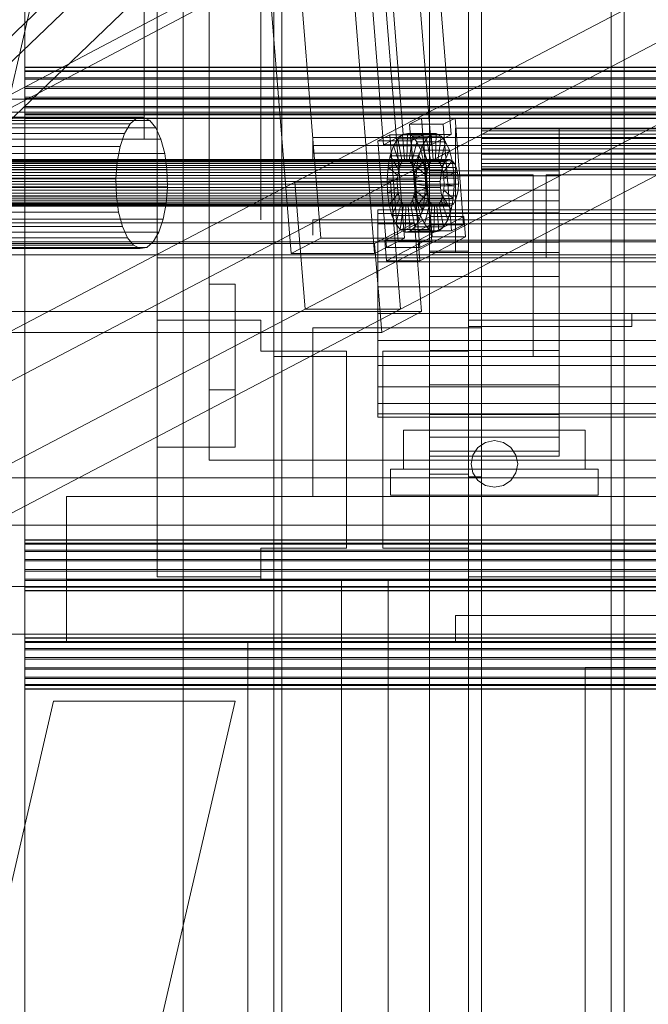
# Model space of a CAD drawing. Header units: millimetres. Extents: x -4738 to 65662, y -68080 to 6847.
# Tile 143 of 256: x -1498 to -1256, y -34900 to -34520. Entities that reach past the tile are written whole.
import ezdxf

# ---------------------------------------------------------------- set-up
doc = ezdxf.new("R2010")
doc.units = ezdxf.units.MM
for name, color, linetype, lineweight in [('COTAS_O', 1, 'Continuous', 0), ('frontal_briquetadora', 7, 'Continuous', 0), ('frontal_C03', 7, 'Continuous', 0), ('frontal_C10', 7, 'Continuous', 0), ('frontal_secador', 7, 'Continuous', 0)]:
    doc.layers.add(name, color=color, linetype=linetype, lineweight=lineweight)
doc.dimstyles.new('R19_100', dxfattribs={"dimtxt": 250, "dimasz": 150, "dimexe": 150, "dimexo": 80, "dimgap": 100, "dimtad": 1, "dimtih": 1, "dimtoh": 1, "dimdsep": 46, "dimcen": 0.09, "dimadec": 0, "dimazin": 0, "dimtfac": 1, "dimtdec": 4, "dimtofl": 0, "dimtmove": 0, "dimatfit": 3, "dimfxl": 1, "dimtolj": 1, "dimtzin": 0, "dimarcsym": 0})

# ---------------------------------------------------------------- blocks, each defined once
blk = doc.blocks.new('DIM_R31_53')
at = {"layer": 'COTAS_O'}
for p, q in [((-1480, -33670), (-780, -33670)), ((-780, -33670), (-825, -33820)), ((-780, -36000), (-780, -33670)), ((-780, -33670), (-735, -33820)), ((-780, -36000), (-825, -35850)), ((-780, -36000), (-735, -35850)), ((-1480, -36000), (-780, -36000))]:
    blk.add_line(p, q, dxfattribs=at)
blk.add_text('2330 O', height=250, rotation=90, dxfattribs=at).set_placement((-880, -34835))
blk = doc.blocks.new('DIM_R31_55')
at = {"layer": 'COTAS_O'}
for p, q in [((-1400, -33000), (-700, -33000)), ((-700, -33000), (-745, -33150)), ((-700, -36000), (-700, -33000)), ((-700, -33000), (-655, -33150)), ((-700, -36000), (-745, -35850)), ((-700, -36000), (-655, -35850)), ((-1400, -36000), (-700, -36000))]:
    blk.add_line(p, q, dxfattribs=at)
blk.add_text('3000 O', height=250, rotation=90, dxfattribs=at).set_placement((-800, -34500))

msp = doc.modelspace()

# ---------------------------------------------------------------- linework, layer by layer
at = {"layer": 'frontal_briquetadora'}
for p, q in [((-1445, -34685), (-1445, -34350)), ((-1425, -34350), (-1425, -34685)), ((-1445, -34685), (-1445, -34420.934)), ((-1425, -34622.143), (-1425, -34420.934)), ((-1445, -34436.107), (-1445, -34685)), ((-1425, -34436.107), (-1425, -34662.857)), ((-1425, -34622.143), (-1425, -34500)), ((-1450, -34509.249), (-1450, -34522.876)), ((-1425, -34510), (-1425, -34690)), ((-1405, -34509.249), (-1405, -34522.876)), ((-1405, -34512.364), (-1405, -34527.571)), ((-1450, -34522.876), (-1450, -34534.867)), ((-1405, -34522.876), (-1405, -34534.867)), ((-1405, -34527.571), (-1405, -34541.548)), ((-1450, -34534.867), (-1450, -34545.083)), ((-1405, -34534.867), (-1405, -34545.083)), ((-1405, -34541.548), (-1405, -34554.176)), ((-1450, -34545.083), (-1450, -34553.403)), ((-1405, -34545.083), (-1405, -34553.403)), ((-1450, -34553.403), (-1450, -34559.73)), ((-1405, -34553.403), (-1405, -34559.73)), ((-1405, -34554.176), (-1405, -34565.346)), ((-1450, -34559.73), (-1450, -34563.989)), ((-1405, -34559.73), (-1405, -34563.989)), ((-1450, -34563.989), (-1450, -34566.132)), ((-1405, -34563.989), (-1405, -34566.132)), ((-1405, -34565.346), (-1405, -34574.965)), ((-1385, -34565.657), (-875, -34565.657)), ((-1385, -34566.549), (-1385, -34565.657)), ((-1385, -34565.657), (-1385, -34566.061)), ((-1385, -34568.221), (-1385, -34565.657)), ((-1385, -34566.061), (-1385, -34566.482)), ((-1385, -34566.482), (-1385, -34566.915)), ((-1385, -34567.43), (-1385, -34566.549)), ((-1385, -34566.915), (-1385, -34567.359)), ((-1385, -34567.359), (-1385, -34567.811)), ((-1385, -34568.299), (-1385, -34567.43)), ((-1385, -34567.811), (-1385, -34568.269)), ((-1385, -34570.888), (-1385, -34568.221)), ((-1385, -34568.269), (-1385, -34568.729)), ((-1385, -34569.157), (-1385, -34568.299)), ((-875, -34568.729), (-1385, -34568.729)), ((-1385, -34568.729), (-1385, -34570.933)), ((-1385, -34570.002), (-1385, -34569.157)), ((-1385, -34570.835), (-1385, -34570.002)), ((-1385, -34571.656), (-1385, -34570.835)), ((-1385, -34573.12), (-1385, -34570.888)), ((-1385, -34570.933), (-1385, -34572.828)), ((-1385, -34573.375), (-1385, -34571.656)), ((-1385, -34571.656), (-875, -34571.656)), ((-1385, -34571.656), (-1385, -34573.653)), ((-1405, -34574.965), (-1405, -34582.949)), ((-1385, -34572.828), (-1385, -34574.151)), ((-1385, -34574.466), (-1385, -34573.12)), ((-1385, -34574.445), (-1385, -34573.375)), ((-1385, -34573.653), (-1385, -34574.657)), ((-1385, -34574.151), (-1385, -34574.716)), ((-1385, -34574.716), (-1385, -34574.445)), ((-1385, -34574.657), (-1385, -34574.466)), ((-1405, -34582.949), (-1405, -34589.231)), ((-930, -34580), (-1295, -34580)), ((-1295, -34580), (-1295, -34612)), ((-1405, -34589.231), (-1405, -34593.756)), ((-1405, -34593.756), (-1405, -34596.487)), ((-1405, -34596.487), (-1405, -34597.4)), ((-1385, -34597.328), (-1385, -34597.316)), ((-1385, -34597.316), (-875, -34597.316)), ((-1385, -34597.316), (-1385, -34597.357)), ((-1385, -34597.34), (-1385, -34597.328)), ((-1385, -34597.352), (-1385, -34597.34)), ((-1385, -34597.364), (-1385, -34597.352)), ((-1385, -34597.376), (-1385, -34597.364)), ((-1385, -34597.388), (-1385, -34597.376)), ((-1385, -34597.385), (-1385, -34597.398)), ((-1385, -34597.4), (-1385, -34597.388)), ((-875, -34597.4), (-1385, -34597.4)), ((-1385, -34597.4), (-1385, -34600.003)), ((-1385, -34600.003), (-1385, -34602.091)), ((-1385, -34602.091), (-1385, -34603.25)), ((-655, -34612), (-1445, -34612)), ((-1445, -34612), (-1445, -34735)), ((-1445, -34612), (-1445, -34636)), ((-930, -34612), (-1295, -34612)), ((-1425, -34622.143), (-1415, -34622.143)), ((-1415, -34685), (-1415, -34622.143)), ((-1415, -34662.857), (-1415, -34622.143)), ((-1445, -34636), (-1405, -34636)), ((-1445, -34636), (-1445, -34735)), ((-1405, -34636), (-1405, -34648)), ((-1325, -34636), (-770, -34636)), ((-1325, -34648), (-1325, -34636)), ((-1385, -34639), (-1320, -34639)), ((-1385, -34690), (-1385, -34639)), ((-1385, -34639), (-1385, -34704)), ((-1320, -34639), (-1320, -34690)), ((-1320, -34704), (-1320, -34639)), ((-1405, -34648), (-1372, -34648)), ((-1372, -34648), (-1372, -34724)), ((-1358, -34648), (-1325, -34648)), ((-1358, -34724), (-1358, -34648)), ((-1425, -34690), (-1425, -34662.857)), ((-1415, -34662.857), (-1425, -34662.857)), ((-1415, -34662.857), (-1415, -34685)), ((-1415, -34685), (-1445, -34685)), ((-1425, -34685), (-1445, -34685)), ((-1385, -34690), (-1425, -34690)), ((-620, -34690), (-1425, -34690)), ((-1320, -34690), (-1385, -34690)), ((-1385, -34690), (-1385, -34704)), ((-740, -34690), (-1320, -34690)), ((-1320, -34704), (-1320, -34690)), ((-570, -34704), (-1480, -34704)), ((-1480, -34704), (-1480, -34736)), ((-1385, -34704), (-1320, -34704)), ((-1405, -34735), (-1405, -34724)), ((-1405, -34724), (-1405, -34736)), ((-1372, -34724), (-1405, -34724)), ((-1325, -34724), (-1358, -34724)), ((-1325, -34736), (-1325, -34724)), ((-1325, -34724), (-1325, -34735)), ((-1445, -34735), (-1405, -34735)), ((-1405, -34735), (-1405, -34736)), ((-1325, -34736), (-1325, -34735)), ((-1325, -34735), (-770, -34735)), ((-1480, -34736), (-570, -34736)), ((-1480, -34760), (-1480, -34736)), ((-1480, -34736), (-460, -34736)), ((-1405, -34736), (-1325, -34736)), ((-1356, -34736), (-1374, -34736)), ((-1374, -34736), (-1374, -34940)), ((-1356, -34736), (-1356, -34940)), ((-1330, -34760), (-1330, -34750)), ((-1330, -34750), (-460, -34750)), ((-1480, -34760), (-500, -34760)), ((-1410, -34760), (-1400, -34760)), ((-1410, -34940), (-1410, -34760)), ((-1400, -34940), (-1400, -34760)), ((-1330, -34760), (-500, -34760))]:
    msp.add_line(p, q, dxfattribs=at)
at = {"layer": 'frontal_C03'}
for p, q in [((-1496, -32259.264), (-1496, -34954.179)), ((-1435, -32259.264), (-1435, -34954.179)), ((-1435, -34958.077), (-1435, -32263.162)), ((-1435, -32742.595), (-1435, -35437.51)), ((-1496, -35441.408), (-1496, -32746.492)), ((-1435, -35441.408), (-1435, -32746.492)), ((-1833.922, -35988), (-1415, -34173.45)), ((-1496, -34539.876), (-1496, -34538.493)), ((-1496, -34538.493), (-1496, -34538.61)), ((1496, -34538.493), (-1496, -34538.493)), ((-1496, -34538.61), (-1496, -34540.211)), ((1496, -34538.61), (-1496, -34538.61)), ((-1496, -34542.551), (-1496, -34539.876)), ((1496, -34539.876), (-1496, -34539.876)), ((-1496, -34540.211), (-1496, -34543.052)), ((1496, -34540.211), (-1496, -34540.211)), ((-1496, -34546.109), (-1496, -34542.551)), ((1496, -34542.551), (-1496, -34542.551)), ((-1496, -34543.052), (-1496, -34546.701)), ((1496, -34543.052), (-1496, -34543.052)), ((-1496, -34550.009), (-1496, -34546.109)), ((-1496, -34546.109), (1496, -34546.109)), ((-1496, -34546.701), (-1496, -34550.601)), ((1496, -34546.701), (-1496, -34546.701)), ((-1496, -34553.657), (-1496, -34550.009)), ((1496, -34550.009), (-1496, -34550.009)), ((-1496, -34550.601), (-1496, -34554.159)), ((1496, -34550.601), (-1496, -34550.601)), ((-1496, -34556.498), (-1496, -34553.657)), ((1496, -34553.657), (-1496, -34553.657)), ((-1496, -34554.159), (-1496, -34556.833)), ((1496, -34554.159), (-1496, -34554.159)), ((-1496, -34558.099), (-1496, -34556.498)), ((1496, -34556.498), (-1496, -34556.498)), ((-1496, -34556.833), (-1496, -34558.217)), ((1496, -34556.833), (-1496, -34556.833)), ((-1496, -34558.217), (-1496, -34558.099)), ((1496, -34558.099), (-1496, -34558.099)), ((1496, -34558.217), (-1496, -34558.217)), ((-1575.677, -34696.815), (1575.677, -34696.815)), ((-1699.4, -34715.169), (1699.4, -34715.169)), ((-1496, -34722.1), (-1496, -34720.716)), ((-1496, -34720.716), (-1496, -34720.834)), ((1496, -34720.716), (-1496, -34720.716)), ((-1496, -34720.834), (-1496, -34722.435)), ((1496, -34720.834), (-1496, -34720.834)), ((-1496, -34724.774), (-1496, -34722.1)), ((1496, -34722.1), (-1496, -34722.1)), ((-1496, -34722.435), (-1496, -34725.276)), ((1496, -34722.435), (-1496, -34722.435)), ((-1496, -34728.332), (-1496, -34724.774)), ((1496, -34724.774), (-1496, -34724.774)), ((-1496, -34725.276), (-1496, -34728.924)), ((1496, -34725.276), (-1496, -34725.276)), ((-1496, -34732.233), (-1496, -34728.332)), ((-1496, -34728.332), (1496, -34728.332)), ((-1496, -34728.924), (-1496, -34732.824)), ((1496, -34728.924), (-1496, -34728.924)), ((-1496, -34735.881), (-1496, -34732.233)), ((1496, -34732.233), (-1496, -34732.233)), ((-1496, -34732.824), (-1496, -34736.382)), ((1496, -34732.824), (-1496, -34732.824)), ((-1575.677, -34738.815), (1575.677, -34738.815)), ((-1496, -34738.722), (-1496, -34735.881)), ((1496, -34735.881), (-1496, -34735.881)), ((-1496, -34736.382), (-1496, -34739.057)), ((1496, -34736.382), (-1496, -34736.382)), ((-1496, -34740.323), (-1496, -34738.722)), ((1496, -34738.722), (-1496, -34738.722)), ((-1496, -34739.057), (-1496, -34740.44)), ((1496, -34739.057), (-1496, -34739.057)), ((-1496, -34740.44), (-1496, -34740.323)), ((1496, -34740.323), (-1496, -34740.323)), ((1496, -34740.44), (-1496, -34740.44)), ((-1699.4, -34757.169), (1699.4, -34757.169)), ((-1496, -34759.961), (-1496, -34758.577)), ((-1496, -34758.577), (-1496, -34758.695)), ((1496, -34758.577), (-1496, -34758.577)), ((-1496, -34758.695), (-1496, -34760.296)), ((1496, -34758.695), (-1496, -34758.695)), ((-1496, -34762.636), (-1496, -34759.961)), ((1496, -34759.961), (-1496, -34759.961)), ((-1496, -34760.296), (-1496, -34763.137)), ((1496, -34760.296), (-1496, -34760.296)), ((-1496, -34766.194), (-1496, -34762.636)), ((1496, -34762.636), (-1496, -34762.636)), ((-1496, -34763.137), (-1496, -34766.785)), ((1496, -34763.137), (-1496, -34763.137)), ((-1496, -34770.094), (-1496, -34766.194)), ((-1496, -34766.194), (1496, -34766.194)), ((-1496, -34766.785), (-1496, -34770.685)), ((1496, -34766.785), (-1496, -34766.785)), ((-1496, -34773.742), (-1496, -34770.094)), ((1496, -34770.094), (-1496, -34770.094)), ((-1496, -34770.685), (-1496, -34774.244)), ((1496, -34770.685), (-1496, -34770.685)), ((-1496, -34776.583), (-1496, -34773.742)), ((1496, -34773.742), (-1496, -34773.742)), ((-1496, -34774.244), (-1496, -34776.918)), ((1496, -34774.244), (-1496, -34774.244)), ((-1496, -34778.184), (-1496, -34776.583)), ((1496, -34776.583), (-1496, -34776.583)), ((-1496, -34776.918), (-1496, -34778.302)), ((1496, -34776.918), (-1496, -34776.918)), ((-1496, -34778.302), (-1496, -34778.184)), ((1496, -34778.184), (-1496, -34778.184)), ((1496, -34778.302), (-1496, -34778.302)), ((-1763.208, -35988), (-1485, -34782.95)), ((-1693.208, -35988), (-1415, -34782.95)), ((-1485, -34782.95), (-1415, -34782.95))]:
    msp.add_line(p, q, dxfattribs=at)
at = {"layer": 'frontal_C10'}
for p, q in [((19.331, -33746.29), (-3989.39, -35862.156)), ((-3988.995, -35867.053), (19.726, -33751.187)), ((-932.526, -34342.312), (-1391.905, -34582.885)), ((-1355.085, -34582.885), (-895.706, -34342.312)), ((-1387.988, -34631.87), (-928.609, -34391.297)), ((-1351.168, -34631.87), (-891.789, -34391.297)), ((-1821.468, -34833.906), (-1376.973, -34407.19)), ((-1396.787, -34418.227), (-1381.903, -34604.37)), ((-1349.686, -34604.37), (-1364.57, -34418.227)), ((-1361.76, -34418.867), (-1350.121, -34564.429)), ((-1331.711, -34564.429), (-1343.35, -34418.867)), ((-1357.777, -34568.439), (-1369.416, -34422.876)), ((-1351.006, -34422.876), (-1339.367, -34568.439)), ((-1393.388, -34610.384), (-1408.271, -34424.242)), ((-1361.17, -34610.384), (-1376.054, -34424.242)), ((-1840.364, -34861.994), (-1395.868, -34435.279)), ((-1817.351, -34861.994), (-1372.856, -34435.279)), ((-1981.52, -34550.837), (-1189.893, -34550.837)), ((-1166.448, -34550.837), (-1958.075, -34550.837)), ((-1981.52, -34555.837), (-1189.893, -34555.837)), ((-1970.775, -34555.837), (-1179.147, -34555.837)), ((-1177.193, -34555.837), (-1968.821, -34555.837)), ((-1958.075, -34555.837), (-1166.448, -34555.837)), ((-1455.411, -34560.37), (-2028.236, -34560.37)), ((-1452.962, -34558.204), (-2025.787, -34558.204)), ((-1450.377, -34557.734), (-2023.203, -34557.734)), ((-1447.834, -34558.992), (-2020.659, -34558.992)), ((-1457.557, -34564.084), (-1455.411, -34560.37)), ((-1455.411, -34560.37), (-1452.962, -34558.204)), ((-1452.962, -34558.204), (-1450.377, -34557.734)), ((-1450.377, -34557.734), (-1447.834, -34558.992)), ((-1447.834, -34558.992), (-1445.504, -34561.892)), ((-1343.079, -34558.105), (-1347.672, -34560.51)), ((-1347.672, -34560.51), (-1334.785, -34560.51)), ((-1344.382, -34601.658), (-1347.672, -34560.51)), ((-1330.192, -34558.105), (-1343.079, -34558.105)), ((-1343.079, -34558.105), (-1339.789, -34599.252)), ((-1334.785, -34560.51), (-1330.192, -34558.105)), ((-1334.785, -34560.51), (-1331.495, -34601.658)), ((-1326.902, -34599.252), (-1330.192, -34558.105)), ((-1457.557, -34564.084), (-2030.383, -34564.084)), ((-1445.504, -34561.892), (-2018.329, -34561.892)), ((-1459.255, -34569.093), (-1457.557, -34564.084)), ((-1445.504, -34561.892), (-1443.546, -34566.237)), ((-1348.49, -34564.123), (-1350.423, -34564.474)), ((-1348.49, -34564.123), (-1348.724, -34574.105)), ((-1346.587, -34565.064), (-1348.49, -34564.123)), ((-1337.444, -34564.123), (-1348.49, -34564.123)), ((-1339.377, -34564.474), (-1337.444, -34564.123)), ((-1337.678, -34574.105), (-1337.444, -34564.123)), ((-1337.444, -34564.123), (-1335.541, -34565.064)), ((-1443.546, -34566.237), (-2016.372, -34566.237)), ((-1443.546, -34566.237), (-1442.095, -34571.73)), ((-1355.329, -34564.52), (-1359.923, -34566.926)), ((-1359.923, -34566.926), (-1347.036, -34566.926)), ((-1356.632, -34608.073), (-1359.923, -34566.926)), ((-1357.777, -34568.439), (-1350.121, -34564.429)), ((-1342.442, -34564.52), (-1355.329, -34564.52)), ((-1355.329, -34564.52), (-1352.039, -34605.667)), ((-1352.255, -34566.095), (-1353.861, -34568.873)), ((-1350.423, -34564.474), (-1352.255, -34566.095)), ((-1352.255, -34566.095), (-1350.508, -34575.039)), ((-1341.209, -34566.095), (-1352.255, -34566.095)), ((-1350.423, -34564.474), (-1349.64, -34574.271)), ((-1339.377, -34564.474), (-1350.423, -34564.474)), ((-1350.121, -34564.429), (-1331.711, -34564.429)), ((-1346.587, -34565.064), (-1347.823, -34574.551)), ((-1347.036, -34566.926), (-1342.442, -34564.52)), ((-1347.036, -34566.926), (-1343.745, -34608.073)), ((-1344.844, -34567.233), (-1346.997, -34575.578)), ((-1344.844, -34567.233), (-1346.587, -34565.064)), ((-1335.541, -34565.064), (-1346.587, -34565.064)), ((-1343.38, -34570.483), (-1344.844, -34567.233)), ((-1333.798, -34567.233), (-1344.844, -34567.233)), ((-1342.815, -34568.873), (-1341.209, -34566.095)), ((-1339.152, -34605.667), (-1342.442, -34564.52)), ((-1341.209, -34566.095), (-1339.377, -34564.474)), ((-1339.462, -34575.039), (-1341.209, -34566.095)), ((-1338.594, -34574.271), (-1339.377, -34564.474)), ((-1331.711, -34564.429), (-1339.367, -34568.439)), ((-1336.777, -34574.551), (-1335.541, -34565.064)), ((-1335.951, -34575.578), (-1333.798, -34567.233)), ((-1335.541, -34565.064), (-1333.798, -34567.233)), ((-1333.798, -34567.233), (-1332.334, -34570.483)), ((-1459.255, -34569.093), (-2032.08, -34569.093)), ((-1442.095, -34571.73), (-2014.92, -34571.73)), ((-1460.388, -34575.056), (-1459.255, -34569.093)), ((-1442.095, -34571.73), (-1441.249, -34577.997)), ((-1339.367, -34568.439), (-1357.777, -34568.439)), ((-1353.861, -34568.873), (-1355.131, -34572.62)), ((-1353.861, -34568.873), (-1351.268, -34576.355)), ((-1342.815, -34568.873), (-1353.861, -34568.873)), ((-1343.38, -34570.483), (-1346.304, -34577.117)), ((-1344.085, -34572.62), (-1342.815, -34568.873)), ((-1342.295, -34574.592), (-1343.38, -34570.483)), ((-1332.334, -34570.483), (-1343.38, -34570.483)), ((-1340.222, -34576.355), (-1342.815, -34568.873)), ((-1335.258, -34577.117), (-1332.334, -34570.483)), ((-1332.334, -34570.483), (-1331.249, -34574.592)), ((-1333.939, -34575.039), (-2143.976, -34575.039)), ((-1333.071, -34574.271), (-2143.109, -34574.271)), ((-1332.155, -34574.105), (-2142.193, -34574.105)), ((-1331.254, -34574.551), (-2141.292, -34574.551)), ((-1330.428, -34575.578), (-2140.466, -34575.578)), ((-1460.388, -34575.056), (-2033.213, -34575.056)), ((-1460.879, -34581.567), (-1460.388, -34575.056)), ((-1355.131, -34572.62), (-1355.978, -34577.08)), ((-1355.131, -34572.62), (-1351.87, -34578.13)), ((-1344.085, -34572.62), (-1355.131, -34572.62)), ((-1351.268, -34576.355), (-1350.508, -34575.039)), ((-1350.508, -34575.039), (-1349.64, -34574.271)), ((-1350.508, -34575.039), (-1339.462, -34575.039)), ((-1349.64, -34574.271), (-1348.724, -34574.105)), ((-1349.64, -34574.271), (-1338.594, -34574.271)), ((-1348.724, -34574.105), (-1347.823, -34574.551)), ((-1348.724, -34574.105), (-1337.678, -34574.105)), ((-1347.823, -34574.551), (-1346.997, -34575.578)), ((-1347.823, -34574.551), (-1336.777, -34574.551)), ((-1346.997, -34575.578), (-1346.304, -34577.117)), ((-1346.997, -34575.578), (-1335.951, -34575.578)), ((-1342.295, -34574.592), (-1345.79, -34579.064)), ((-1344.932, -34577.08), (-1344.085, -34572.62)), ((-1340.824, -34578.13), (-1344.085, -34572.62)), ((-1341.662, -34579.28), (-1342.295, -34574.592)), ((-1331.249, -34574.592), (-1342.295, -34574.592)), ((-1339.462, -34575.039), (-1340.222, -34576.355)), ((-1338.594, -34574.271), (-1339.462, -34575.039)), ((-1337.678, -34574.105), (-1338.594, -34574.271)), ((-1336.777, -34574.551), (-1337.678, -34574.105)), ((-1335.951, -34575.578), (-1336.777, -34574.551)), ((-1335.258, -34577.117), (-1335.951, -34575.578)), ((-1334.744, -34579.064), (-1331.249, -34574.592)), ((-1334.699, -34576.355), (-1333.939, -34575.039)), ((-1333.939, -34575.039), (-1333.071, -34574.271)), ((-1333.071, -34574.271), (-1332.155, -34574.105)), ((-1332.155, -34574.105), (-1331.254, -34574.551)), ((-1331.254, -34574.551), (-1330.428, -34575.578)), ((-1331.249, -34574.592), (-1330.616, -34579.28)), ((-1330.428, -34575.578), (-1329.735, -34577.117)), ((-1335.301, -34578.13), (-2145.338, -34578.13)), ((-1334.699, -34576.355), (-2144.737, -34576.355)), ((-1329.735, -34577.117), (-2139.772, -34577.117)), ((-1329.221, -34579.064), (-2139.258, -34579.064)), ((-2014.074, -34577.997), (-1441.249, -34577.997)), ((-1441.249, -34577.997), (-1441.065, -34584.611)), ((-1355.978, -34577.08), (-1356.346, -34581.95)), ((-1355.978, -34577.08), (-1352.271, -34580.243)), ((-1344.932, -34577.08), (-1355.978, -34577.08)), ((-1352.271, -34580.243), (-1351.87, -34578.13)), ((-1351.87, -34578.13), (-1351.268, -34576.355)), ((-1351.87, -34578.13), (-1340.824, -34578.13)), ((-1351.268, -34576.355), (-1340.222, -34576.355)), ((-1346.304, -34577.117), (-1345.79, -34579.064)), ((-1346.304, -34577.117), (-1335.258, -34577.117)), ((-1345.79, -34579.064), (-1345.49, -34581.284)), ((-1345.79, -34579.064), (-1334.744, -34579.064)), ((-1345.49, -34581.284), (-1341.662, -34579.28)), ((-1345.3, -34581.95), (-1344.932, -34577.08)), ((-1341.225, -34580.243), (-1344.932, -34577.08)), ((-1341.662, -34579.28), (-1330.616, -34579.28)), ((-1341.524, -34584.227), (-1341.662, -34579.28)), ((-1340.824, -34578.13), (-1341.225, -34580.243)), ((-1340.222, -34576.355), (-1340.824, -34578.13)), ((-1335.702, -34580.243), (-1335.301, -34578.13)), ((-1335.301, -34578.13), (-1334.699, -34576.355)), ((-1334.744, -34579.064), (-1335.258, -34577.117)), ((-1334.444, -34581.284), (-1334.744, -34579.064)), ((-1330.616, -34579.28), (-1334.444, -34581.284)), ((-1330.616, -34579.28), (-1330.478, -34584.227)), ((-1329.735, -34577.117), (-1329.221, -34579.064)), ((-1329.221, -34579.064), (-1328.921, -34581.284)), ((-1335.876, -34582.549), (-2145.914, -34582.549)), ((-1335.702, -34580.243), (-2145.74, -34580.243)), ((-2138.958, -34581.284), (-1328.921, -34581.284)), ((-1460.879, -34581.567), (-2033.705, -34581.567)), ((-1391.905, -34582.885), (-1851.284, -34823.458)), ((-1814.465, -34823.458), (-1355.085, -34582.885)), ((-1460.696, -34588.181), (-1460.879, -34581.567)), ((-1391.905, -34582.885), (-1355.085, -34582.885)), ((-1387.988, -34631.87), (-1391.905, -34582.885)), ((-1356.346, -34581.95), (-1352.445, -34582.549)), ((-1345.3, -34581.95), (-1356.346, -34581.95)), ((-1356.346, -34581.95), (-1356.209, -34586.898)), ((-1355.085, -34582.885), (-1351.168, -34631.87)), ((-1352.445, -34582.549), (-1352.271, -34580.243)), ((-1352.445, -34582.549), (-1341.399, -34582.549)), ((-1352.38, -34584.893), (-1352.445, -34582.549)), ((-1352.271, -34580.243), (-1341.225, -34580.243)), ((-1334.444, -34581.284), (-1345.49, -34581.284)), ((-1345.49, -34581.284), (-1345.425, -34583.628)), ((-1341.399, -34582.549), (-1345.3, -34581.95)), ((-1345.163, -34586.898), (-1345.3, -34581.95)), ((-1341.225, -34580.243), (-1341.399, -34582.549)), ((-1341.399, -34582.549), (-1341.334, -34584.893)), ((-1335.876, -34582.549), (-1335.702, -34580.243)), ((-1335.811, -34584.893), (-1335.876, -34582.549)), ((-1334.379, -34583.628), (-1334.444, -34581.284)), ((-1328.921, -34581.284), (-1328.856, -34583.628)), ((-1335.811, -34584.893), (-2145.849, -34584.893)), ((-1335.512, -34587.114), (-2145.549, -34587.114)), ((-1329.03, -34585.935), (-2139.067, -34585.935)), ((-1328.856, -34583.628), (-2138.893, -34583.628)), ((-1441.065, -34584.611), (-2013.89, -34584.611)), ((-1441.065, -34584.611), (-1441.556, -34591.121)), ((-1356.209, -34586.898), (-1352.38, -34584.893)), ((-1345.163, -34586.898), (-1356.209, -34586.898)), ((-1356.209, -34586.898), (-1355.575, -34591.586)), ((-1355.575, -34591.586), (-1352.08, -34587.114)), ((-1352.38, -34584.893), (-1341.334, -34584.893)), ((-1352.08, -34587.114), (-1352.38, -34584.893)), ((-1352.08, -34587.114), (-1341.035, -34587.114)), ((-1351.566, -34589.06), (-1352.08, -34587.114)), ((-1345.599, -34585.935), (-1346, -34588.048)), ((-1345.425, -34583.628), (-1345.599, -34585.935)), ((-1341.892, -34589.097), (-1345.599, -34585.935)), ((-1345.599, -34585.935), (-1334.553, -34585.935)), ((-1341.524, -34584.227), (-1345.425, -34583.628)), ((-1345.425, -34583.628), (-1334.379, -34583.628)), ((-1341.334, -34584.893), (-1345.163, -34586.898)), ((-1344.53, -34591.586), (-1345.163, -34586.898)), ((-1341.035, -34587.114), (-1344.53, -34591.586)), ((-1341.892, -34589.097), (-1341.524, -34584.227)), ((-1330.478, -34584.227), (-1341.524, -34584.227)), ((-1341.334, -34584.893), (-1341.035, -34587.114)), ((-1341.035, -34587.114), (-1340.52, -34589.06)), ((-1335.512, -34587.114), (-1335.811, -34584.893)), ((-1334.997, -34589.06), (-1335.512, -34587.114)), ((-1334.954, -34588.048), (-1334.553, -34585.935)), ((-1334.553, -34585.935), (-1334.379, -34583.628)), ((-1334.553, -34585.935), (-1330.846, -34589.097)), ((-1334.379, -34583.628), (-1330.478, -34584.227)), ((-1330.478, -34584.227), (-1330.846, -34589.097)), ((-1329.03, -34585.935), (-1329.431, -34588.048)), ((-1328.856, -34583.628), (-1329.03, -34585.935)), ((-1334.997, -34589.06), (-2145.035, -34589.06)), ((-1334.304, -34590.599), (-2144.341, -34590.599)), ((-1330.033, -34589.823), (-2140.07, -34589.823)), ((-1329.431, -34588.048), (-2139.469, -34588.048)), ((-1460.696, -34588.181), (-2033.521, -34588.181)), ((-1459.849, -34594.448), (-1460.696, -34588.181)), ((-1354.49, -34595.695), (-1351.566, -34589.06)), ((-1353.026, -34598.944), (-1350.873, -34590.599)), ((-1351.566, -34589.06), (-1340.52, -34589.06)), ((-1350.873, -34590.599), (-1351.566, -34589.06)), ((-1350.873, -34590.599), (-1339.827, -34590.599)), ((-1350.047, -34591.627), (-1350.873, -34590.599)), ((-1346.602, -34589.823), (-1347.362, -34591.139)), ((-1346, -34588.048), (-1346.602, -34589.823)), ((-1344.009, -34597.305), (-1346.602, -34589.823)), ((-1346.602, -34589.823), (-1335.556, -34589.823)), ((-1342.739, -34593.558), (-1346, -34588.048)), ((-1346, -34588.048), (-1334.954, -34588.048)), ((-1340.52, -34589.06), (-1343.444, -34595.695)), ((-1342.739, -34593.558), (-1341.892, -34589.097)), ((-1339.827, -34590.599), (-1341.98, -34598.944)), ((-1330.846, -34589.097), (-1341.892, -34589.097)), ((-1340.52, -34589.06), (-1339.827, -34590.599)), ((-1339.827, -34590.599), (-1339.001, -34591.627)), ((-1336.316, -34591.139), (-1335.556, -34589.823)), ((-1335.556, -34589.823), (-1334.954, -34588.048)), ((-1335.556, -34589.823), (-1332.963, -34597.305)), ((-1334.304, -34590.599), (-1334.997, -34589.06)), ((-1334.954, -34588.048), (-1331.693, -34593.558)), ((-1333.478, -34591.627), (-1334.304, -34590.599)), ((-1330.846, -34589.097), (-1331.693, -34593.558)), ((-1330.033, -34589.823), (-1330.793, -34591.139)), ((-1329.431, -34588.048), (-1330.033, -34589.823)), ((-1333.478, -34591.627), (-2143.516, -34591.627)), ((-1332.577, -34592.073), (-2142.614, -34592.073)), ((-1331.661, -34591.906), (-2141.699, -34591.906)), ((-1330.793, -34591.139), (-2140.831, -34591.139)), ((-1459.849, -34594.448), (-2032.675, -34594.448)), ((-1441.556, -34591.121), (-2014.382, -34591.121)), ((-1458.398, -34599.941), (-1459.849, -34594.448)), ((-1441.556, -34591.121), (-1442.69, -34597.084)), ((-1344.53, -34591.586), (-1355.575, -34591.586)), ((-1355.575, -34591.586), (-1354.49, -34595.695)), ((-1351.283, -34601.114), (-1350.047, -34591.627)), ((-1350.047, -34591.627), (-1339.001, -34591.627)), ((-1349.146, -34592.073), (-1350.047, -34591.627)), ((-1349.38, -34602.055), (-1349.146, -34592.073)), ((-1348.23, -34591.906), (-1349.146, -34592.073)), ((-1349.146, -34592.073), (-1338.1, -34592.073)), ((-1347.362, -34591.139), (-1348.23, -34591.906)), ((-1347.447, -34601.703), (-1348.23, -34591.906)), ((-1348.23, -34591.906), (-1337.184, -34591.906)), ((-1345.615, -34600.083), (-1347.362, -34591.139)), ((-1347.362, -34591.139), (-1336.316, -34591.139)), ((-1343.444, -34595.695), (-1344.53, -34591.586)), ((-1344.009, -34597.305), (-1342.739, -34593.558)), ((-1331.693, -34593.558), (-1342.739, -34593.558)), ((-1339.001, -34591.627), (-1340.237, -34601.114)), ((-1339.001, -34591.627), (-1338.1, -34592.073)), ((-1338.1, -34592.073), (-1338.334, -34602.055)), ((-1338.1, -34592.073), (-1337.184, -34591.906)), ((-1337.184, -34591.906), (-1336.316, -34591.139)), ((-1337.184, -34591.906), (-1336.401, -34601.703)), ((-1336.316, -34591.139), (-1334.569, -34600.083)), ((-1332.577, -34592.073), (-1333.478, -34591.627)), ((-1331.693, -34593.558), (-1332.963, -34597.305)), ((-1331.661, -34591.906), (-1332.577, -34592.073)), ((-1330.793, -34591.139), (-1331.661, -34591.906)), ((-1345.862, -34598.469), (-2174.31, -34598.469)), ((-1442.69, -34597.084), (-2015.515, -34597.084)), ((-1442.69, -34597.084), (-1444.387, -34602.093)), ((-1361.175, -34606.488), (-1345.862, -34598.469)), ((-1339.641, -34596.112), (-1357.25, -34605.334)), ((-1343.444, -34595.695), (-1354.49, -34595.695)), ((-1354.49, -34595.695), (-1353.026, -34598.944)), ((-1343.12, -34632.759), (-1345.862, -34598.469)), ((-1345.615, -34600.083), (-1344.009, -34597.305)), ((-1344.363, -34605.334), (-1326.754, -34596.112)), ((-1332.963, -34597.305), (-1344.009, -34597.305)), ((-1341.98, -34598.944), (-1343.444, -34595.695)), ((-1326.754, -34596.112), (-1339.641, -34596.112)), ((-1339.641, -34596.112), (-1339.014, -34603.95)), ((-1332.963, -34597.305), (-1334.569, -34600.083)), ((-1326.127, -34603.95), (-1326.754, -34596.112)), ((-1458.398, -34599.941), (-2031.224, -34599.941)), ((-1444.387, -34602.093), (-2017.213, -34602.093)), ((-1456.441, -34604.285), (-1458.398, -34599.941)), ((-1444.387, -34602.093), (-1446.534, -34605.807)), ((-1341.98, -34598.944), (-1353.026, -34598.944)), ((-1353.026, -34598.944), (-1351.283, -34601.114)), ((-1340.237, -34601.114), (-1351.283, -34601.114)), ((-1351.283, -34601.114), (-1349.38, -34602.055)), ((-1349.38, -34602.055), (-1347.447, -34601.703)), ((-1338.334, -34602.055), (-1349.38, -34602.055)), ((-1347.447, -34601.703), (-1345.615, -34600.083)), ((-1336.401, -34601.703), (-1347.447, -34601.703)), ((-1334.569, -34600.083), (-1345.615, -34600.083)), ((-1344.382, -34601.658), (-1339.789, -34599.252)), ((-1331.495, -34601.658), (-1344.382, -34601.658)), ((-1340.237, -34601.114), (-1341.98, -34598.944)), ((-1338.334, -34602.055), (-1340.237, -34601.114)), ((-1339.789, -34599.252), (-1326.902, -34599.252)), ((-1336.401, -34601.703), (-1338.334, -34602.055)), ((-1334.569, -34600.083), (-1336.401, -34601.703)), ((-1326.902, -34599.252), (-1331.495, -34601.658)), ((-1456.441, -34604.285), (-2029.266, -34604.285)), ((-1446.534, -34605.807), (-2019.359, -34605.807)), ((-1981.52, -34605.837), (-1189.893, -34605.837)), ((-1970.775, -34605.837), (-1179.147, -34605.837)), ((-1968.821, -34605.837), (-1177.193, -34605.837)), ((-1166.448, -34605.837), (-1958.075, -34605.837)), ((-1454.111, -34607.185), (-1456.441, -34604.285)), ((-1446.534, -34605.807), (-1448.982, -34607.973)), ((-1393.388, -34610.384), (-1381.903, -34604.37)), ((-1381.903, -34604.37), (-1349.686, -34604.37)), ((-1349.686, -34604.37), (-1361.17, -34610.384)), ((-1357.25, -34605.334), (-1344.363, -34605.334)), ((-1356.624, -34613.172), (-1357.25, -34605.334)), ((-1356.632, -34608.073), (-1352.039, -34605.667)), ((-1356.624, -34613.172), (-1339.014, -34603.95)), ((-1352.039, -34605.667), (-1339.152, -34605.667)), ((-1344.363, -34605.334), (-1343.737, -34613.172)), ((-1339.152, -34605.667), (-1343.745, -34608.073)), ((-1326.127, -34603.95), (-1343.737, -34613.172)), ((-1339.014, -34603.95), (-1326.127, -34603.95)), ((-2189.622, -34606.488), (-1361.175, -34606.488)), ((-1454.111, -34607.185), (-2026.936, -34607.185)), ((-1451.567, -34608.443), (-2024.392, -34608.443)), ((-1448.982, -34607.973), (-2021.808, -34607.973)), ((-1451.567, -34608.443), (-1454.111, -34607.185)), ((-1448.982, -34607.973), (-1451.567, -34608.443)), ((-1361.175, -34606.488), (-1358.433, -34640.778)), ((-1343.745, -34608.073), (-1356.632, -34608.073)), ((-1981.52, -34610.837), (-1189.893, -34610.837)), ((-1958.075, -34610.837), (-1166.448, -34610.837)), ((-1361.17, -34610.384), (-1393.388, -34610.384)), ((-1343.737, -34613.172), (-1356.624, -34613.172)), ((-1847.368, -34872.442), (-1387.988, -34631.87)), ((-1810.548, -34872.442), (-1351.168, -34631.87)), ((-1351.168, -34631.87), (-1387.988, -34631.87)), ((-2171.568, -34632.759), (-1343.12, -34632.759)), ((-1343.12, -34632.759), (-1358.433, -34640.778)), ((-1358.433, -34640.778), (-2186.88, -34640.778))]:
    msp.add_line(p, q, dxfattribs=at)
at = {"layer": 'frontal_secador'}
for p, q in [((-1400, -36000), (-1400, -33000)), ((-1340, -36000), (-1340, -33000)), ((-1400, -36000), (-1400, -33075)), ((-1400, -35590), (-1400, -33075)), ((-1400, -35940), (-1400, -33075)), ((-1400, -34650), (-1400, -33075)), ((-1397, -35940), (-1397, -33075)), ((-1325, -36000), (-1325, -33075)), ((-1325, -35590), (-1325, -33075)), ((-1325, -35980), (-1325, -33075)), ((-1320, -35980), (-1320, -33075)), ((-1270, -35980), (-1270, -33075)), ((-1265, -35980), (-1265, -33075)), ((-1400, -36000), (-1400, -33250)), ((-1325, -34550), (-1320, -34550)), ((-1325, -35200), (-1325, -34550)), ((-1320, -35200), (-1320, -34550)), ((-1320, -34550), (-1255, -34550)), ((-1330, -34562), (-1290, -34562)), ((-1330, -34590), (-1330, -34562)), ((-1320, -34562.273), (-1320, -34562)), ((1320, -34562), (-1320, -34562)), ((-1320, -34563.072), (-1320, -34562.273)), ((1320, -34562.273), (-1320, -34562.273)), ((-1320, -34564.343), (-1320, -34563.072)), ((1320, -34563.072), (-1320, -34563.072)), ((-1320, -34566), (-1320, -34564.343)), ((1320, -34564.343), (-1320, -34564.343)), ((-1290, -34590), (-1290, -34562)), ((-1320, -34567.929), (-1320, -34566)), ((1320, -34566), (-1320, -34566)), ((-1320, -34570), (-1320, -34567.929)), ((1320, -34567.929), (-1320, -34567.929)), ((-1320, -34570), (-1320, -34572.071)), ((-1320, -34570), (1320, -34570)), ((-1320, -34572.071), (-1320, -34574)), ((1320, -34572.071), (-1320, -34572.071)), ((-1320, -34574), (-1320, -34575.657)), ((1320, -34574), (-1320, -34574)), ((-1320, -34575.657), (-1320, -34576.928)), ((1320, -34575.657), (-1320, -34575.657)), ((-1340, -34580.374), (-1340, -34578.5)), ((-1290, -34578.5), (-1340, -34578.5)), ((-1320, -34576.928), (-1320, -34577.727)), ((1320, -34576.928), (-1320, -34576.928)), ((-1320, -34577.727), (-1320, -34578)), ((1320, -34577.727), (-1320, -34577.727)), ((1320, -34578), (-1320, -34578)), ((-1290, -34580.374), (-1290, -34578.5)), ((-1340, -34580), (-1300, -34580)), ((-1340, -34610), (-1340, -34580)), ((-1340, -34585.869), (-1340, -34580.374)), ((-1290, -34580.374), (-1340, -34580.374)), ((-1300, -34610), (-1300, -34580)), ((-1290, -34585.869), (-1290, -34580.374)), ((-1340, -34594.609), (-1340, -34585.869)), ((-1290, -34585.869), (-1340, -34585.869)), ((-1290, -34594.609), (-1290, -34585.869)), ((-1330, -34590), (-1290, -34590)), ((-1330, -34610), (-1330, -34590)), ((-1290, -34610), (-1290, -34590)), ((-1360, -34594.863), (-1360, -34593.5)), ((1360, -34593.5), (-1360, -34593.5)), ((-1340, -34606), (-1340, -34594.609)), ((-1290, -34594.609), (-1340, -34594.609)), ((-1290, -34606), (-1290, -34594.609)), ((-1360, -34598.859), (-1360, -34594.863)), ((1360, -34594.863), (-1360, -34594.863)), ((-1360, -34605.216), (-1360, -34598.859)), ((1360, -34598.859), (-1360, -34598.859)), ((-1360, -34613.5), (-1360, -34605.216)), ((1360, -34605.216), (-1360, -34605.216)), ((-1340, -34619.265), (-1340, -34606)), ((-1290, -34606), (-1340, -34606)), ((-1290, -34619.265), (-1290, -34606)), ((-1340, -34609.5), (-1325, -34609.5)), ((-1340, -34695.5), (-1340, -34609.5)), ((-1325, -34695.5), (-1325, -34609.5)), ((-1360, -34623.147), (-1360, -34613.5)), ((1360, -34613.5), (-1360, -34613.5)), ((-1340, -34610), (-1300, -34610)), ((-1340, -34650), (-1340, -34610)), ((-1330, -34610), (-1290, -34610)), ((-1300, -34650), (-1300, -34610)), ((-1340, -34633.5), (-1340, -34619.265)), ((-1290, -34619.265), (-1340, -34619.265)), ((-1290, -34633.5), (-1290, -34619.265)), ((-1360, -34633.5), (-1360, -34623.147)), ((1360, -34623.147), (-1360, -34623.147)), ((-1360, -34633.5), (-1360, -34643.853)), ((-1360, -34633.5), (1360, -34633.5)), ((-1340, -34633.5), (-1340, -34647.735)), ((-1340, -34633.5), (-1290, -34633.5)), ((-1325, -34633.5), (-1320, -34633.5)), ((-1325, -34696.5), (-1325, -34633.5)), ((-1325, -34633.5), (-1262, -34633.5)), ((-1325, -34638.5), (-1325, -34633.5)), ((-1320, -34696.5), (-1320, -34633.5)), ((-1290, -34647.735), (-1290, -34633.5)), ((-1262, -34638.5), (-1262, -34633.5)), ((-1325, -34638.5), (-1262, -34638.5)), ((-1360, -34643.853), (-1360, -34653.5)), ((1360, -34643.853), (-1360, -34643.853)), ((-1340, -34647.735), (-1340, -34661)), ((-1290, -34647.735), (-1340, -34647.735)), ((-1290, -34647.735), (-1290, -34661)), ((-1400, -34650), (1400, -34650)), ((-1400, -34650), (-1250, -34650)), ((-1400, -35100), (-1400, -34650)), ((-1340, -34650), (-1300, -34650)), ((-1360, -34653.5), (-1360, -34661.784)), ((1360, -34653.5), (-1360, -34653.5)), ((-1360, -34661.784), (-1360, -34668.141)), ((1360, -34661.784), (-1360, -34661.784)), ((-1340, -34661), (-1340, -34672.391)), ((-1290, -34661), (-1340, -34661)), ((-1290, -34661), (-1290, -34672.391)), ((-1360, -34668.141), (-1360, -34672.137)), ((1360, -34668.141), (-1360, -34668.141)), ((-1360, -34672.137), (-1360, -34673.5)), ((1360, -34672.137), (-1360, -34672.137)), ((1360, -34673.5), (-1360, -34673.5)), ((-1340, -34672.391), (-1340, -34681.131)), ((-1290, -34672.391), (-1340, -34672.391)), ((-1290, -34672.391), (-1290, -34681.131)), ((-1350, -34678.5), (-1280, -34678.5)), ((-1350, -34693.5), (-1350, -34678.5)), ((-1340, -34681.131), (-1340, -34686.626)), ((-1290, -34681.131), (-1340, -34681.131)), ((-1290, -34681.131), (-1290, -34686.626)), ((-1280, -34693.5), (-1280, -34678.5)), ((-1323.315, -34688.056), (-1321.364, -34685.136)), ((-1321.364, -34685.136), (-1318.444, -34683.185)), ((-1318.444, -34683.185), (-1315, -34682.5)), ((-1315, -34682.5), (-1311.556, -34683.185)), ((-1311.556, -34683.185), (-1308.636, -34685.136)), ((-1308.636, -34685.136), (-1306.685, -34688.056)), ((-1340, -34686.626), (-1340, -34688.5)), ((-1290, -34686.626), (-1340, -34686.626)), ((-1290, -34688.5), (-1340, -34688.5)), ((-1324, -34691.5), (-1323.315, -34688.056)), ((-1306.685, -34688.056), (-1306, -34691.5)), ((-1290, -34686.626), (-1290, -34688.5)), ((-1323.315, -34694.944), (-1324, -34691.5)), ((-1306, -34691.5), (-1306.685, -34694.944)), ((-1355, -34693.5), (-1275, -34693.5)), ((-1355, -34703.5), (-1355, -34693.5)), ((-1350, -34693.5), (-1280, -34693.5)), ((-1340, -34695.5), (-1325, -34695.5)), ((-1325, -34696.5), (-1320, -34696.5)), ((-1321.364, -34697.864), (-1323.315, -34694.944)), ((-1306.685, -34694.944), (-1308.636, -34697.864)), ((-1275, -34703.5), (-1275, -34693.5)), ((-1318.444, -34699.815), (-1321.364, -34697.864)), ((-1315, -34700.5), (-1318.444, -34699.815)), ((-1311.556, -34699.815), (-1315, -34700.5)), ((-1308.636, -34697.864), (-1311.556, -34699.815)), ((-1355, -34703.5), (-1275, -34703.5)), ((-1280, -34770), (-1250, -34770)), ((-1280, -34950), (-1280, -34770))]:
    msp.add_line(p, q, dxfattribs=at)

# ---------------------------------------------------------------- dimensions: what is measured, and where the dimension line sits
at = {"layer": 'COTAS_O'}
for p1, p2, picture, middle in [((-1400, -36000), (-1400, -33000), 'DIM_R31_55', (-700, -34500)), ((-1480, -36000), (-1480, -33670), 'DIM_R31_53', (-780, -34835))]:
    dim = msp.add_aligned_dim(p1=p1, p2=p2, distance=-700, text='<> O', dimstyle='R19_100', dxfattribs=at)
    dim.commit()
    dim.dimension.update_dxf_attribs({"geometry": picture, "text_midpoint": middle})

doc.saveas('drawing.dxf')
